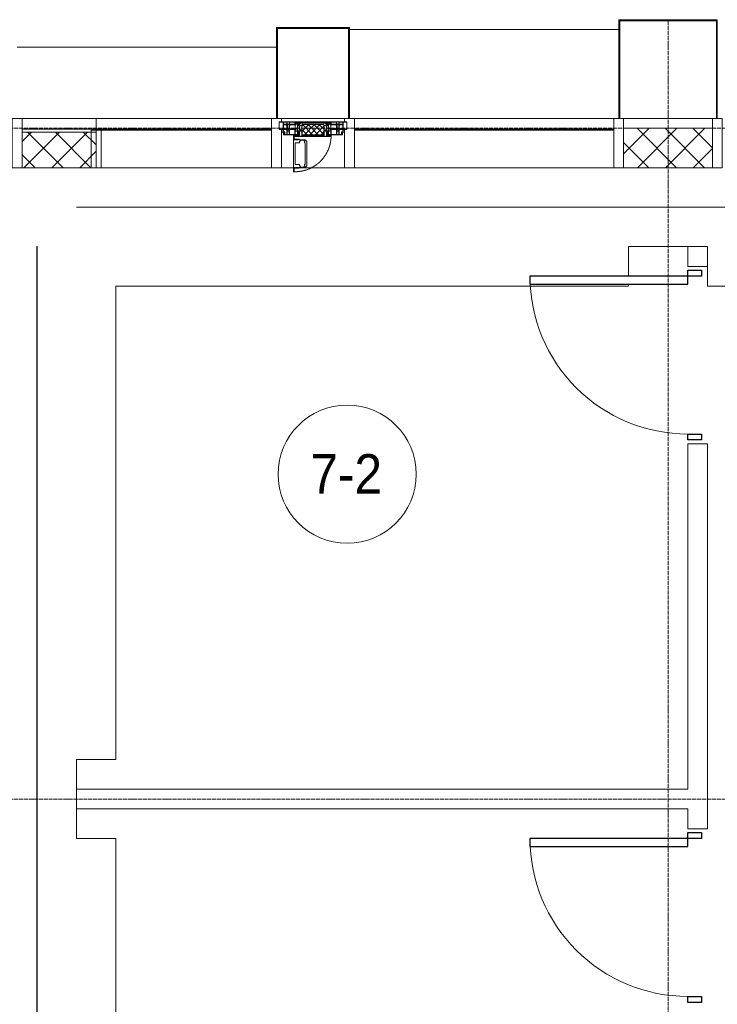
# Model space of a CAD drawing. Header units: millimetres. Extents: x 5617 to 103266, y 7718 to 198901.
# Tile 12 of 51: x 28446 to 31984, y 73160 to 78150. Entities that reach past the tile are written whole.
import ezdxf

# ---------------------------------------------------------------- set-up
doc = ezdxf.new("R2010")
doc.units = ezdxf.units.MM
for name, pattern in [('-D1-02х01', [3, 2, -1]), ('ADSK_Линия сетки', [25, 20, -2.5, 0, -2.5]), ('Линия сетки', [25, 20, -2.5, 0, -2.5])]:
    doc.linetypes.add(name, pattern=pattern)
for name, color, linetype, lineweight in [('Двери', 7, 'Continuous', 18), ('Импосты витража', 7, 'Continuous', 18), ('Колонны', 7, 'Continuous', 18), ('Марки помещений', 7, 'Continuous', 20), ('Окна', 7, 'Continuous', 18), ('Оси', 7, 'Continuous', 9), ('Панели витража', 7, 'Continuous', 18), ('Перекрытия', 7, 'Continuous', 18), ('Стены', 7, 'Continuous', 18), ('Стены разрез', 7, 'Continuous', 40), ('Стены штриховка', 7, 'Continuous', 40), ('Элементы узлов', 7, 'Continuous', 18)]:
    doc.layers.add(name, color=color, linetype=linetype, lineweight=lineweight)
doc.styles.add('Arial_3', font='arial.ttf', dxfattribs={"width": 0.9, "height": 200})
pattern_1 = [(45, (0, 0), (-70.71068, 70.71068), []), (135, (0, 0), (-70.71068, -70.71068), [])]

# ---------------------------------------------------------------- blocks, each defined once
blk = doc.blocks.new('A_DOR_Door - Вн_3_Одинарная_900x2100-2944626-МКСС_K1_L15__47_700_')
at = {"layer": 'Двери', "color": 253, "lineweight": 30, "true_color": 0xaaaaaa}
for p, q in [((-430, 20), (-400, 20)), ((-430, -50), (-430, 20)), ((-400, 20), (-400, -50)), ((400, -50), (400, 20)), ((400, 20), (430, 20)), ((430, 20), (430, -50)), ((-400, -50), (-430, -50)), ((-400, -50), (-400, -850)), ((-360, -50), (-400, -50)), ((-400, -50), (-400, -850)), ((-360, -850), (-360, -50)), ((430, -50), (400, -50)), ((-400, -850), (-360, -850))]:
    blk.add_line(p, q, dxfattribs=at)
at = {"layer": 'Двери', "color": 254, "lineweight": 9, "true_color": 0xd4d4d4}
blk.add_arc((-400, -50), 800, 270, 0, dxfattribs=at)
blk = doc.blocks.new('135_SLK_K1_AR_rvt-1-МКСС_K1_L15__47_700_')
at = {"layer": 'Перекрытия', "color": 253, "true_color": 0xaaaaaa}
for p, q in [((18050, 77000), (17750, 77000)), ((17750, 77000), (17750, 76850)), ((18150, 76800), (18150, 76900)), ((17750, 76800), (15150, 76800)), ((15150, 76800), (15150, 74400)), ((17750, 76810), (17750, 76800)), ((21350, 76800), (18150, 76800)), ((15150, 74400), (14950, 74400)), ((14950, 74400), (14950, 74250)), ((14950, 74150), (14950, 74000)), ((14950, 74000), (15150, 74000)), ((15150, 74000), (15150, 71000))]:
    blk.add_line(p, q, dxfattribs=at)
at = {"layer": 'Стены', "color": 253, "true_color": 0xaaaaaa}
for p, q in [((14950, 77200.4), (23300, 77200.4)), ((23300, 77200.4), (14950, 77200.4)), ((14950, 77199.6), (14950, 77200.4)), ((14950, 77200.4), (14950, 77199.6)), ((14950, 77199.6), (23300, 77199.6)), ((23300, 77199.6), (14950, 77199.6)), ((14749.6, 64299.3), (14749.6, 77000)), ((14749.6, 77000), (14749.6, 64306.6)), ((14749.6, 77000), (14750.4, 77000)), ((14749.6, 77000), (14750.4, 77000)), ((14750.4, 64306.6), (14750.4, 77000)), ((14750.4, 77000), (14750.4, 64299.3)), ((18050, 76900), (18050, 77000)), ((18050, 77000), (18150, 77000)), ((18150, 77000), (18150, 76900)), ((18050, 76900), (18150, 76900)), ((18050, 74250), (18050, 76000)), ((18150, 76000), (18050, 76000)), ((18150, 76000), (18150, 74050)), ((14950, 74250), (18050, 74250)), ((14950, 74250), (14950, 74150)), ((18050, 74150), (14950, 74150)), ((18050, 74050), (18050, 74150)), ((18050, 74050), (18150, 74050))]:
    blk.add_line(p, q, dxfattribs=at)
at = {"layer": 'Двери', "color": 253, "lineweight": 18, "true_color": 0xaaaaaa, "rotation": 269.9999999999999}
for p in [(18100, 76450), (18100, 73600)]:
    blk.add_blockref('A_DOR_Door - Вн_3_Одинарная_900x2100-2944626-МКСС_K1_L15__47_700_', p, dxfattribs=at)
blk = doc.blocks.new('System Panel - A_PAN_Glass-7465079-МКСС_K1_L15__47_700_')
at = {"layer": 'Панели витража', "color": 253, "lineweight": 5, "true_color": 0xaaaaaa}
for p, q in [((657.5, 55), (-657.5, 55)), ((-657.5, 55), (-657.5, 0)), ((657.5, 0), (657.5, 55)), ((-657.5, 0), (657.5, 0))]:
    blk.add_line(p, q, dxfattribs=at)
blk = doc.blocks.new('A_PAN_Створка - 383мм-V63-МКСС_K1_L15__47_700_')
at = {"layer": 'Панели витража', "lineweight": 5}
h = blk.add_hatch(dxfattribs=at)
h.set_pattern_fill('FP_26', color=256, style=0, pattern_type=2)
h.set_pattern_definition([(225, (16150, 77650), (14.1421356, -14.1421356), []), (315, (16150, 77650), (14.1421356, 14.1421356), [])])
h.paths.add_polyline_path([(-53.6, 82.7), (-54.6, 81.8), (-54.6, 63.4), (-57.2, 60.8), (-57.2, 36.4), (-54.9, 34.1), (-54.5, 31.8), (54.5, 31.8), (54.9, 34.1), (57.2, 36.4), (57.2, 60.8), (54.6, 63.4), (53.6, 82.7), (11.5, 82.7)])
at = {"layer": 'Окна', "lineweight": 5}
for p, q in [((70.1, 252.9), (70.1, 249)), ((95.1, 252.9), (70.1, 252.9)), ((74.1, 248.4), (74.1, 252.9)), ((89.1, 252.9), (89.1, 248.4)), ((93.1, 248.4), (93.1, 252.9)), ((95.1, 270.5), (95.1, 252.9)), ((99.6, 270.5), (95.1, 270.5)), ((97.9, 262.4), (95.1, 262.4)), ((97.9, 262.4), (97.9, 248.4)), ((99.6, 270.5), (99.6, 87.5)), ((39.7, 249), (31.1, 240.4)), ((31.1, 117.6), (31.1, 240.4)), ((41.4, 234.2), (39.1, 233.8)), ((39.1, 179), (39.1, 233.8)), ((70.1, 249), (39.7, 249)), ((41.4, 234.2), (43.5, 236.3)), ((45, 244.7), (42.3, 239.8)), ((42.3, 239.8), (43.5, 236.3)), ((45.9, 246.8), (45, 244.7)), ((63.3, 246.8), (45.9, 246.8)), ((64.1, 245), (63.3, 246.8)), ((64.1, 245), (66.7, 241)), ((66.7, 241), (68.6, 239.7)), ((68.6, 239.7), (68.6, 236.4)), ((68.6, 236.4), (71.1, 233.9)), ((71.1, 233.9), (89.5, 233.9)), ((89.1, 248.4), (74.1, 248.4)), ((89.5, 233.9), (90.6, 232.8)), ((90.6, 125.2), (90.6, 232.8)), ((97.9, 248.4), (93.1, 248.4)), ((39.1, 179), (39.1, 124.2)), ((39.7, 109), (31.1, 117.6)), ((41.4, 123.8), (39.1, 124.2)), ((70.1, 109), (39.7, 109)), ((41.4, 123.8), (43.5, 121.7)), ((42.3, 118.2), (43.5, 121.7)), ((45, 113.3), (42.3, 118.2)), ((45.9, 111.2), (45, 113.3)), ((63.3, 111.2), (45.9, 111.2)), ((64.1, 113), (63.3, 111.2)), ((64.1, 113), (66.7, 117)), ((66.7, 117), (68.6, 118.3)), ((68.6, 121.6), (71.1, 124.1)), ((68.6, 118.3), (68.6, 121.6)), ((70.1, 105.1), (70.1, 109)), ((95.1, 105.1), (70.1, 105.1)), ((71.1, 124.1), (89.5, 124.1)), ((74.1, 109.6), (74.1, 105.1)), ((89.1, 109.6), (74.1, 109.6)), ((89.1, 105.1), (89.1, 109.6)), ((89.5, 124.1), (90.6, 125.2)), ((93.1, 109.6), (93.1, 105.1)), ((97.9, 109.6), (93.1, 109.6)), ((95.1, 87.5), (95.1, 105.1)), ((97.9, 95.6), (97.9, 109.6)), ((-171, 57), (-156, 57)), ((-171, 17), (-171, 57)), ((-153, 73.5), (-150, 73.5)), ((-153, 60), (-153, 73.5)), ((-150, 84), (-78, 84)), ((-150, 73.5), (-150, 84)), ((-91.5, 92), (91.5, 92)), ((-91.5, 87.5), (-91.5, 92)), ((-73.9, 87.5), (-91.5, 87.5)), ((-78, 84), (-73.9, 84)), ((-78, 84), (-78, 23.5)), ((-73.9, 62.5), (-73.9, 87.5)), ((-70, 62.5), (-73.9, 62.5)), ((-70, 32.1), (-70, 62.5)), ((70, 62.5), (70, 32.1)), ((73.9, 62.5), (70, 62.5)), ((73.9, 87.5), (73.9, 62.5)), ((91.5, 87.5), (73.9, 87.5)), ((73.9, 84), (78, 84)), ((78, 84), (150, 84)), ((78, 23.5), (78, 84)), ((91.5, 92), (91.5, 87.5)), ((97.9, 95.6), (95.1, 95.6)), ((99.6, 87.5), (95.1, 87.5)), ((150, 84), (150, 73.5)), ((150, 73.5), (153, 73.5)), ((153, 73.5), (153, 60)), ((156, 57), (171, 57)), ((171, 57), (171, 17)), ((-67.9, 17), (-171, 17)), ((-78, 23.5), (-67.9, 23.5)), ((-61.4, 23.5), (-70, 32.1)), ((-67.9, 23.5), (-64.6, 26.8)), ((-67.9, 17), (-67.9, 23.5)), ((-61.4, 23.5), (-67.9, 17)), ((67.9, 17), (-67.9, 17)), ((-67.9, 17), (67.9, 17)), ((-64.6, 26.8), (-61.4, 23.5)), ((61.4, 23.5), (-61.4, 23.5)), ((70, 32.1), (61.4, 23.5)), ((61.4, 23.5), (64.6, 26.8)), ((67.9, 17), (61.4, 23.5)), ((64.6, 26.8), (67.9, 23.5)), ((67.9, 23.5), (67.9, 17)), ((67.9, 23.5), (78, 23.5)), ((171, 17), (67.9, 17))]:
    blk.add_line(p, q, dxfattribs=at)
at = {"layer": 'Окна', "color": 253, "lineweight": 5, "true_color": 0xaaaaaa}
for p, q in [((-171, 55.5), (-152, 55.5)), ((-152, 20), (-152, 73.5)), ((-150.5, 69.5), (-150.5, 73.5)), ((-145, 69.5), (-150.5, 69.5)), ((-150.5, 33.6), (-150.5, 68)), ((-150.5, 68), (-143.5, 68)), ((-150.5, 56.6), (-132.4, 56.6)), ((-136.4, 52.4), (-150.5, 52.4)), ((-148.5, 82.5), (-132.4, 82.5)), ((-148.5, 81), (-148.5, 82.5)), ((-143.5, 81), (-148.5, 81)), ((-145, 69.5), (-145, 79.5)), ((-143.5, 68), (-143.5, 81)), ((-137.2, 54.8), (-135.8, 50.8)), ((-132.5, 54.8), (-137.2, 54.8)), ((-132.1, 49), (-135.8, 50.8)), ((-132.5, 53.8), (-133.4, 52)), ((-133.4, 52), (-130.1, 50.4)), ((-132.5, 53.8), (-132.5, 54.8)), ((-132.4, 56.6), (-132.4, 82.5)), ((-131, 82.5), (-120.8, 82.5)), ((-131, 82.5), (-131, 64.6)), ((-131, 64.6), (-120.8, 64.6)), ((-131, 56.5), (-131, 62.6)), ((-120.8, 62.6), (-131, 62.6)), ((-131, 56.5), (-120.8, 56.5)), ((-131, 55.1), (-131, 52.7)), ((-120.8, 55.1), (-131, 55.1)), ((-129.4, 51.1), (-131, 52.7)), ((-130.1, 50.4), (-129.4, 51.1)), ((-130.1, 35.3), (-130.1, 50.4)), ((-122.4, 51.1), (-120.8, 52.7)), ((-121.7, 50.4), (-122.4, 51.1)), ((-118.4, 52), (-121.7, 50.4)), ((-121.7, 35.3), (-121.7, 50.4)), ((-120.8, 82.5), (-120.8, 64.6)), ((-120.8, 56.5), (-120.8, 62.6)), ((-120.8, 55.1), (-120.8, 52.7)), ((-119.7, 49), (-115.9, 50.8)), ((-119.3, 82.5), (-92.5, 82.5)), ((-119.3, 56.6), (-119.3, 82.5)), ((-92.5, 56.6), (-119.3, 56.6)), ((-119.3, 54.8), (-114.6, 54.8)), ((-119.3, 53.8), (-119.3, 54.8)), ((-119.3, 53.8), (-118.4, 52)), ((-114.6, 54.8), (-115.9, 50.8)), ((-94.1, 52.5), (-115.3, 52.5)), ((-89.9, 50.9), (-94.1, 52.5)), ((-92.5, 56.6), (-92.5, 82.5)), ((-90.8, 82.5), (-79.5, 82.5)), ((-90.8, 64.6), (-90.8, 82.5)), ((-80.1, 64.6), (-90.8, 64.6)), ((-90.8, 62.7), (-90.8, 56.6)), ((-80.4, 62.7), (-90.8, 62.7)), ((-90.8, 56.6), (-85.9, 56.6)), ((-89.9, 52.2), (-88.6, 53.5)), ((-89.9, 52.2), (-89.9, 50.9)), ((-89.9, 35.1), (-89.9, 50.9)), ((-85.9, 53.5), (-88.6, 53.5)), ((-85.9, 56.6), (-85.9, 53.5)), ((-85.9, 53.5), (-78, 45.6)), ((-85, 84), (-85, 87.5)), ((-85, 87.5), (-78, 87.5)), ((-78, 84), (-85, 84)), ((-80.4, 61.1), (-80.4, 62.7)), ((-78, 61.1), (-80.4, 61.1)), ((-80.1, 66.1), (-80.1, 64.6)), ((-78, 66.1), (-80.1, 66.1)), ((-79.5, 82.5), (-79.5, 80.6)), ((-79.5, 80.6), (-78, 80.6)), ((-78, 87.5), (-78, 84)), ((-78, 66.1), (-78, 61.1)), ((78, 87.5), (78, 84)), ((85, 87.5), (78, 87.5)), ((78, 84), (85, 84)), ((79.5, 80.6), (78, 80.6)), ((78, 66.1), (78, 61.1)), ((78, 66.1), (80.1, 66.1)), ((78, 61.1), (80.4, 61.1)), ((85.9, 53.5), (78, 45.6)), ((90.8, 82.5), (79.5, 82.5)), ((79.5, 82.5), (79.5, 80.6)), ((80.1, 66.1), (80.1, 64.6)), ((80.1, 64.6), (90.8, 64.6)), ((80.4, 62.7), (90.8, 62.7)), ((80.4, 61.1), (80.4, 62.7)), ((85, 84), (85, 87.5)), ((85.9, 56.6), (85.9, 53.5)), ((90.8, 56.6), (85.9, 56.6)), ((85.9, 53.5), (88.6, 53.5)), ((89.9, 52.2), (88.6, 53.5)), ((89.9, 50.9), (94.1, 52.5)), ((89.9, 52.2), (89.9, 50.9)), ((89.9, 35.1), (89.9, 50.9)), ((90.8, 64.6), (90.8, 82.5)), ((90.8, 62.7), (90.8, 56.6)), ((119.3, 82.5), (92.5, 82.5)), ((92.5, 56.6), (92.5, 82.5)), ((92.5, 56.6), (119.3, 56.6)), ((94.1, 52.5), (115.3, 52.5)), ((114.6, 54.8), (115.9, 50.8)), ((119.3, 54.8), (114.6, 54.8)), ((119.7, 49), (115.9, 50.8)), ((119.3, 53.8), (118.4, 52)), ((118.4, 52), (121.7, 50.4)), ((119.3, 56.6), (119.3, 82.5)), ((119.3, 53.8), (119.3, 54.8)), ((120.8, 82.5), (120.8, 64.6)), ((131, 82.5), (120.8, 82.5)), ((131, 64.6), (120.8, 64.6)), ((120.8, 56.5), (120.8, 62.6)), ((120.8, 62.6), (131, 62.6)), ((131, 56.5), (120.8, 56.5)), ((120.8, 55.1), (120.8, 52.7)), ((120.8, 55.1), (131, 55.1)), ((122.4, 51.1), (120.8, 52.7)), ((121.7, 50.4), (122.4, 51.1)), ((121.7, 35.3), (121.7, 50.4)), ((129.4, 51.1), (131, 52.7)), ((130.1, 50.4), (129.4, 51.1)), ((133.4, 52), (130.1, 50.4)), ((130.1, 35.3), (130.1, 50.4)), ((131, 82.5), (131, 64.6)), ((131, 56.5), (131, 62.6)), ((131, 55.1), (131, 52.7)), ((132.1, 49), (135.8, 50.8)), ((132.4, 56.6), (132.4, 82.5)), ((148.5, 82.5), (132.4, 82.5)), ((150.5, 56.6), (132.4, 56.6)), ((132.5, 54.8), (137.2, 54.8)), ((132.5, 53.8), (132.5, 54.8)), ((132.5, 53.8), (133.4, 52)), ((137.2, 54.8), (135.8, 50.8)), ((136.4, 52.4), (150.5, 52.4)), ((143.5, 81), (148.5, 81)), ((143.5, 68), (143.5, 81)), ((150.5, 68), (143.5, 68)), ((145, 69.5), (145, 79.5)), ((145, 69.5), (150.5, 69.5)), ((148.5, 81), (148.5, 82.5)), ((150.5, 69.5), (150.5, 73.5)), ((150.5, 33.6), (150.5, 68)), ((152, 20), (152, 73.5)), ((171, 55.5), (152, 55.5)), ((-171, 18.5), (-153.5, 18.5)), ((-153.5, 18.5), (-152, 20)), ((-136.3, 33.6), (-150.5, 33.6)), ((-150.5, 29.4), (-132.4, 29.4)), ((-150.5, 17), (-150.5, 29.4)), ((-132.4, 18.6), (-150.5, 18.6)), ((-137.2, 31), (-135.8, 35)), ((-132.5, 31), (-137.2, 31)), ((-132.1, 36.8), (-135.8, 35)), ((-133.4, 33.7), (-130.1, 35.3)), ((-132.5, 31.9), (-133.4, 33.7)), ((-132.5, 31.9), (-132.5, 31)), ((-132.4, 29.4), (-132.4, 18.6)), ((-132.1, 49), (-132.1, 36.8)), ((-129.4, 34.6), (-131, 33)), ((-131, 30.9), (-131, 33)), ((-120.8, 30.9), (-131, 30.9)), ((-131, 29.5), (-120.8, 29.5)), ((-131, 18.2), (-131, 29.5)), ((-120.8, 18.2), (-131, 18.2)), ((-130.1, 35.3), (-129.4, 34.6)), ((-121.7, 35.3), (-122.4, 34.6)), ((-122.4, 34.6), (-120.8, 33)), ((-118.4, 33.7), (-121.7, 35.3)), ((-120.8, 30.9), (-120.8, 33)), ((-120.8, 18.2), (-120.8, 29.5)), ((-119.7, 49), (-119.7, 36.8)), ((-119.7, 36.8), (-115.9, 35)), ((-119.3, 31.9), (-118.4, 33.7)), ((-119.3, 31.9), (-119.3, 31)), ((-119.3, 31), (-114.6, 31)), ((-92.5, 29.4), (-119.3, 29.4)), ((-119.3, 29.4), (-119.3, 18.6)), ((-119.3, 18.6), (-92.5, 18.6)), ((-114.6, 31), (-115.9, 35)), ((-94.1, 33.5), (-115.4, 33.5)), ((-89.9, 35.1), (-94.1, 33.5)), ((-92.5, 18.6), (-92.5, 29.4)), ((-90.8, 18.5), (-90.8, 29.4)), ((-90.8, 29.4), (-85.9, 29.4)), ((-87.3, 18.5), (-90.8, 18.5)), ((-89.9, 32.5), (-89.9, 35.1)), ((-85.9, 32.5), (-89.9, 32.5)), ((-87.3, 21.9), (-85.9, 21.9)), ((-87.3, 20.4), (-87.3, 21.9)), ((-87.3, 20.4), (-87.3, 18.5)), ((-84.8, 20.4), (-87.3, 20.4)), ((-85.9, 29.4), (-85.9, 32.5)), ((-85.9, 21.9), (-85.9, 29.4)), ((-85.9, 18.2), (-85.9, 20.4)), ((-75.9, 18.2), (-85.9, 18.2)), ((-83.4, 20.4), (-84.8, 20.4)), ((-70, 33.8), (-83.4, 20.4)), ((-78, 45.6), (-78, 36.8)), ((-78, 36.8), (-70, 36.8)), ((-75.9, 23.5), (-73, 23.5)), ((-75.9, 21.5), (-75.9, 23.5)), ((-75.9, 21.5), (-75.9, 18.2)), ((-74.9, 21.5), (-75.9, 21.5)), ((-74.9, 17.9), (-74.9, 21.5)), ((-68.9, 17.9), (-74.9, 17.9)), ((-67.2, 29.3), (-73, 23.5)), ((-70, 36.8), (-70, 33.8)), ((-68.9, 21.5), (-68.9, 17.9)), ((-67.9, 21.5), (-68.9, 21.5)), ((-67.9, 23.5), (-64.6, 26.8)), ((-67.9, 21.5), (-67.9, 23.5)), ((-64.6, 26.8), (-67.2, 29.3)), ((64.6, 26.8), (67.2, 29.3)), ((67.9, 23.5), (64.6, 26.8)), ((67.2, 29.3), (73, 23.5)), ((67.9, 21.5), (67.9, 23.5)), ((67.9, 21.5), (68.9, 21.5)), ((68.9, 21.5), (68.9, 17.9)), ((68.9, 17.9), (74.9, 17.9)), ((70, 36.8), (70, 33.8)), ((78, 36.8), (70, 36.8)), ((70, 33.8), (83.4, 20.4)), ((75.9, 23.5), (73, 23.5)), ((74.9, 21.5), (75.9, 21.5)), ((74.9, 17.9), (74.9, 21.5)), ((75.9, 21.5), (75.9, 23.5)), ((75.9, 21.5), (75.9, 18.2)), ((75.9, 18.2), (85.9, 18.2)), ((78, 45.6), (78, 36.8)), ((83.4, 20.4), (84.8, 20.4)), ((84.8, 20.4), (87.3, 20.4)), ((85.9, 32.5), (89.9, 32.5)), ((85.9, 29.4), (85.9, 32.5)), ((85.9, 21.9), (85.9, 29.4)), ((90.8, 29.4), (85.9, 29.4)), ((87.3, 21.9), (85.9, 21.9)), ((85.9, 18.2), (85.9, 20.4)), ((87.3, 20.4), (87.3, 21.9)), ((87.3, 20.4), (87.3, 18.5)), ((87.3, 18.5), (90.8, 18.5)), ((89.9, 35.1), (94.1, 33.5)), ((89.9, 32.5), (89.9, 35.1)), ((90.8, 18.5), (90.8, 29.4)), ((92.5, 18.6), (92.5, 29.4)), ((92.5, 29.4), (119.3, 29.4)), ((119.3, 18.6), (92.5, 18.6)), ((94.1, 33.5), (115.4, 33.5)), ((114.6, 31), (115.9, 35)), ((119.3, 31), (114.6, 31)), ((119.7, 36.8), (115.9, 35)), ((118.4, 33.7), (121.7, 35.3)), ((119.3, 31.9), (118.4, 33.7)), ((119.3, 31.9), (119.3, 31)), ((119.3, 29.4), (119.3, 18.6)), ((119.7, 49), (119.7, 36.8)), ((122.4, 34.6), (120.8, 33)), ((120.8, 30.9), (120.8, 33)), ((120.8, 30.9), (131, 30.9)), ((120.8, 18.2), (120.8, 29.5)), ((131, 29.5), (120.8, 29.5)), ((120.8, 18.2), (131, 18.2)), ((121.7, 35.3), (122.4, 34.6)), ((130.1, 35.3), (129.4, 34.6)), ((129.4, 34.6), (131, 33)), ((133.4, 33.7), (130.1, 35.3)), ((131, 30.9), (131, 33)), ((131, 18.2), (131, 29.5)), ((132.1, 49), (132.1, 36.8)), ((132.1, 36.8), (135.8, 35)), ((150.5, 29.4), (132.4, 29.4)), ((132.4, 29.4), (132.4, 18.6)), ((132.4, 18.6), (150.5, 18.6)), ((132.5, 31.9), (133.4, 33.7)), ((132.5, 31.9), (132.5, 31)), ((132.5, 31), (137.2, 31)), ((137.2, 31), (135.8, 35)), ((136.3, 33.6), (150.5, 33.6)), ((150.5, 17), (150.5, 29.4)), ((153.5, 18.5), (152, 20)), ((171, 18.5), (153.5, 18.5))]:
    blk.add_line(p, q, dxfattribs=at)
at = {"layer": 'Окна', "linetype": '-D1-02х01', "lineweight": 5}
blk.add_arc((91.4, 87.5), 183, 88.8555, 178.5909, dxfattribs=at)
at = {"layer": 'Окна', "lineweight": 5}
for centre, start, end in [((-156, 60), 270, 360), ((156, 60), 180, 270)]:
    blk.add_arc(centre, 3, start, end, dxfattribs=at)
at = {"layer": 'Элементы узлов', "color": 253, "lineweight": 5, "true_color": 0xaaaaaa}
for p, q in [((-91.5, 92), (-91.5, 87.5)), ((-91.5, 92), (91.5, 92)), ((-91.5, 87.5), (-73.9, 87.5)), ((-83.4, 90.3), (-69.4, 90.3)), ((-83.4, 90.3), (-83.4, 87.5)), ((-73.9, 87.5), (-73.9, 62.5)), ((-69.4, 85.5), (-73.9, 85.5)), ((-73.9, 81.5), (-69.4, 81.5)), ((-69.4, 66.5), (-73.9, 66.5)), ((-73.9, 62.5), (-70, 62.5)), ((-70, 62.5), (-70, 32.1)), ((-69.4, 90.3), (-69.4, 85.5)), ((-69.4, 81.5), (-69.4, 66.5)), ((-67.9, 89.3), (-66.9, 90.3)), ((-67.9, 62.5), (-67.9, 89.3)), ((-61.7, 62.5), (-67.9, 62.5)), ((-66, 56.5), (-67.8, 55.7)), ((-67.8, 55.7), (-67.8, 38.3)), ((-66.9, 90.3), (-57.4, 90.3)), ((-66, 56.5), (-62, 59.1)), ((-62, 59.1), (-60.7, 61)), ((-60.1, 67.7), (-61.7, 64.9)), ((-61.7, 64.9), (-61.7, 62.5)), ((-60.7, 61), (-57.4, 61)), ((-56.4, 67.7), (-60.1, 67.7)), ((-57.4, 90.3), (-56.4, 89.4)), ((-57.4, 61), (-54.9, 63.5)), ((-54.6, 63.4), (-57.2, 60.8)), ((-57.2, 60.8), (-57.2, 36.4)), ((-56.4, 89.4), (-56.4, 67.7)), ((-53.9, 90.3), (-54.9, 89.3)), ((-54.9, 89.3), (-54.9, 85.6)), ((-54.9, 85.6), (-53.9, 84.6)), ((-54.9, 81.9), (-53.8, 83)), ((-54.9, 63.5), (-54.9, 81.9)), ((-53.6, 82.7), (-54.6, 81.8)), ((-54.6, 81.8), (-54.6, 63.4)), ((53.9, 90.3), (-53.9, 90.3)), ((-53.9, 84.6), (53.9, 84.6)), ((53.8, 83), (-53.8, 83)), ((53.6, 82.7), (-53.6, 82.7)), ((54.6, 81.8), (53.6, 82.7)), ((54.9, 81.9), (53.8, 83)), ((53.9, 90.3), (54.9, 89.3)), ((54.9, 85.6), (53.9, 84.6)), ((54.6, 63.4), (54.6, 81.8)), ((57.2, 60.8), (54.6, 63.4)), ((54.9, 89.3), (54.9, 85.6)), ((54.9, 63.5), (54.9, 81.9)), ((57.4, 61), (54.9, 63.5)), ((57.4, 90.3), (56.4, 89.4)), ((56.4, 89.4), (56.4, 67.7)), ((56.4, 67.7), (60.1, 67.7)), ((57.2, 36.4), (57.2, 60.8)), ((66.9, 90.3), (57.4, 90.3)), ((60.7, 61), (57.4, 61)), ((60.1, 67.7), (61.7, 64.9)), ((62, 59.1), (60.7, 61)), ((61.7, 64.9), (61.7, 62.5)), ((61.7, 62.5), (67.9, 62.5)), ((66, 56.5), (62, 59.1)), ((66, 56.5), (67.8, 55.7)), ((67.9, 89.3), (66.9, 90.3)), ((67.8, 55.7), (67.8, 38.3)), ((67.9, 62.5), (67.9, 89.3)), ((69.4, 90.3), (69.4, 85.5)), ((83.4, 90.3), (69.4, 90.3)), ((69.4, 85.5), (73.9, 85.5)), ((69.4, 81.5), (69.4, 66.5)), ((73.9, 81.5), (69.4, 81.5)), ((69.4, 66.5), (73.9, 66.5)), ((70, 62.5), (70, 32.1)), ((73.9, 62.5), (70, 62.5)), ((91.5, 87.5), (73.9, 87.5)), ((73.9, 87.5), (73.9, 62.5)), ((83.4, 90.3), (83.4, 87.5)), ((91.5, 92), (91.5, 87.5)), ((-70, 32.1), (-61.4, 23.5)), ((-67.8, 38.3), (-65.7, 37.4)), ((-65.7, 37.4), (-60.8, 34.7)), ((61.4, 23.5), (-61.4, 23.5)), ((-60.8, 34.7), (-57.3, 35.9)), ((-55.2, 33.8), (-57.3, 35.9)), ((-57.2, 36.4), (-54.9, 34.1)), ((-55.2, 33.8), (-54.8, 31.5)), ((-54.9, 34.1), (-54.5, 31.8)), ((-53.9, 30.5), (-54.9, 29.5)), ((-54.9, 29.5), (-54.9, 25.8)), ((-54.9, 25.8), (-53.9, 24.8)), ((0, 31.5), (-54.8, 31.5)), ((-54.5, 31.8), (54.5, 31.8)), ((53.9, 30.5), (-53.9, 30.5)), ((-53.9, 24.8), (53.9, 24.8)), ((0, 31.5), (54.8, 31.5)), ((53.9, 30.5), (54.9, 29.5)), ((54.9, 25.8), (53.9, 24.8)), ((54.5, 31.8), (54.9, 34.1)), ((55.2, 33.8), (54.8, 31.5)), ((54.9, 34.1), (57.2, 36.4)), ((54.9, 29.5), (54.9, 25.8)), ((55.2, 33.8), (57.3, 35.9)), ((60.8, 34.7), (57.3, 35.9)), ((65.7, 37.4), (60.8, 34.7)), ((70, 32.1), (61.4, 23.5)), ((67.8, 38.3), (65.7, 37.4))]:
    blk.add_line(p, q, dxfattribs=at)
blk = doc.blocks.new('System Panel - A_PAN_Glass-7465691-МКСС_K1_L15__47_700_')
at = {"layer": 'Панели витража', "color": 253, "lineweight": 5, "true_color": 0xaaaaaa}
for p, q in [((445, 55), (-445, 55)), ((-445, 55), (-445, 0)), ((445, 0), (445, 55)), ((-445, 0), (445, 0))]:
    blk.add_line(p, q, dxfattribs=at)
blk = doc.blocks.new('Rectangular Mullion - R_InvisibleFrame_50Wx250H-7465076-МКСС_K1_L15__47_700_')
at = {"layer": 'Импосты витража', "color": 253, "lineweight": 5, "true_color": 0xaaaaaa}
for p, q in [((-25, -250), (-25, -60)), ((-25, -60), (25, -60)), ((25, -60), (25, -250)), ((25, -250), (-25, -250))]:
    blk.add_line(p, q, dxfattribs=at)
blk = doc.blocks.new('Rectangular Mullion - R_StandardFrame_50Wx250H-7465077-МКСС_K1_L15__47_700_')
at = {"layer": 'Импосты витража', "color": 253, "lineweight": 5, "true_color": 0xaaaaaa}
for p, q in [((-25, -250), (-25, 0)), ((-25, 0), (-5, 0)), ((0, 0), (25, 0)), ((25, 0), (25, -250)), ((25, -250), (-25, -250))]:
    blk.add_line(p, q, dxfattribs=at)
blk = doc.blocks.new('Rectangular Mullion - R_StandardFrame_50Wx250H-V68-МКСС_K1_L15__47_700_')
at = {"layer": 'Импосты витража', "color": 253, "lineweight": 5, "true_color": 0xaaaaaa}
for p, q in [((-25, -250), (-25, 0)), ((-25, 0), (0, 0)), ((5, 0), (25, 0)), ((25, 0), (25, -250)), ((25, -250), (-25, -250))]:
    blk.add_line(p, q, dxfattribs=at)
blk = doc.blocks.new('Rectangular Mullion - R_StandardFrame_50Wx250H-V69-МКСС_K1_L15__47_700_')
at = {"layer": 'Импосты витража', "color": 253, "lineweight": 5, "true_color": 0xaaaaaa}
for p, q in [((-25, -250), (-25, 0)), ((-25, 0), (0, 0)), ((5, 0), (25, 0)), ((25, 0), (25, -17)), ((25, -57), (25, -250)), ((25, -250), (-25, -250))]:
    blk.add_line(p, q, dxfattribs=at)
blk = doc.blocks.new('Rectangular Mullion - R_StandardFrame_50Wx250H-V70-МКСС_K1_L15__47_700_')
at = {"layer": 'Импосты витража', "color": 253, "lineweight": 5, "true_color": 0xaaaaaa}
for p, q in [((-25, -17), (-25, 0)), ((-25, 0), (-5, 0)), ((0, 0), (25, 0)), ((25, 0), (25, -250)), ((-25, -250), (-25, -57)), ((25, -250), (-25, -250))]:
    blk.add_line(p, q, dxfattribs=at)
blk = doc.blocks.new('Rectangular Mullion - R_StandardFrame_50Wx250H-5442148-МКСС_K1_L15__47_700_')
at = {"layer": 'Импосты витража', "color": 253, "lineweight": 5, "true_color": 0xaaaaaa}
blk.add_line((54175, 77650), (53725, 77650), dxfattribs=at)
blk = doc.blocks.new('Rectangular Mullion - R_InvisibleFrame_50Wx250H-5460437-МКСС_K1_L15__47_700_')
at = {"layer": 'Импосты витража', "color": 253, "lineweight": 5, "true_color": 0xaaaaaa}
for p, q in [((51940, 77590), (50625, 77590)), ((51940, 77400), (50625, 77400))]:
    blk.add_line(p, q, dxfattribs=at)
blk = doc.blocks.new('Rectangular Mullion - R_StandardFrame_50Wx250H-V71-МКСС_K1_L15__47_700_')
at = {"layer": 'Импосты витража', "color": 253, "lineweight": 5, "true_color": 0xaaaaaa}
for p, q in [((48710, 77650), (48390, 77650)), ((48450.4, 77400), (48390, 77400)), ((48710, 77400), (48479.9, 77400))]:
    blk.add_line(p, q, dxfattribs=at)
blk = doc.blocks.new('Rectangular Mullion - R_InvisibleFrame_50Wx250H-6825477-МКСС_K1_L15__47_700_')
at = {"layer": 'Импосты витража', "color": 253, "lineweight": 5, "true_color": 0xaaaaaa}
for p, q in [((15940, 77590), (15075, 77590)), ((15940, 77400), (15075, 77400))]:
    blk.add_line(p, q, dxfattribs=at)
blk = doc.blocks.new('A_SLK_PAN_Type1 - Прямой тип панели-6618829-МКСС_K1_L15__47_700_')
at = {"layer": 'Колонны', "lineweight": 5}
for p, q in [((-250, 500), (250, 500)), ((-250, 0), (-250, 500)), ((250, 500), (250, 0)), ((-245, 495), (-245, 0)), ((245, 495), (-245, 495)), ((245, 0), (245, 495)), ((-245, 0), (-250, 0)), ((250, 0), (245, 0))]:
    blk.add_line(p, q, dxfattribs=at)
blk = doc.blocks.new('A_SLK_PAN_Type1 - Прямой тип панели Ф-1_1-7444562-МКСС_K1_L15__47_700_')
at = {"layer": 'Колонны', "lineweight": 5}
for p, q in [((-185, 460), (185, 460)), ((-185, 0), (-185, 460)), ((-180, 455), (-180, 0)), ((180, 455), (-180, 455)), ((180, 0), (180, 455)), ((185, 460), (185, 0)), ((-180, 0), (-185, 0)), ((185, 0), (180, 0))]:
    blk.add_line(p, q, dxfattribs=at)
blk = doc.blocks.new('A_OGR_PAN_Отлив - A_OGR_PAN_Отлив-5758460-МКСС_K1_L15__47_700_')
at = {"layer": 'Колонны', "color": 253, "lineweight": 5, "true_color": 0xaaaaaa}
blk.add_line((-657.5, -360), (657.5, -360), dxfattribs=at)
blk = doc.blocks.new('A_OGR_PAN_Отлив - A_OGR_PAN_Отлив-5755870-МКСС_K1_L15__47_700_')
at = {"layer": 'Колонны', "color": 253, "lineweight": 5, "true_color": 0xaaaaaa}
blk.add_line((-682.5, -450), (682.5, -450), dxfattribs=at)
blk = doc.blocks.new('Rectangular Mullion - R_StandardFrame_50Wx250H-V80-МКСС_K1_L15__47_700_')
at = {"layer": 'Импосты витража', "color": 253, "lineweight": 5, "true_color": 0xaaaaaa}
for p, q in [((-25, -250), (-25, 0)), ((-25, 0), (25, 0)), ((25, 0), (25, -250)), ((25, -250), (-25, -250))]:
    blk.add_line(p, q, dxfattribs=at)
blk = doc.blocks.new('135_SLK_K1_AR_FCD_rvt-1-МКСС_K1_L15__47_700_')
at = {"layer": 'Стены разрез', "lineweight": 5, "true_color": 0xaaaaaa}
h = blk.add_hatch(dxfattribs=at)
h.set_pattern_fill('FP_4', color=253, style=0, pattern_type=2)
h.set_pattern_definition(pattern_1)
h.paths.add_polyline_path([(18175, 77400), (18175, 77600), (17725, 77600), (17725, 77400)])
h = blk.add_hatch(dxfattribs=at)
h.set_pattern_fill('FP_4', color=253, style=0, pattern_type=2)
h.set_pattern_definition(pattern_1)
h.paths.add_polyline_path([(15050, 77400), (15050, 77580), (14675, 77580), (14675, 77400)])
at = {"layer": 'Стены разрез', "color": 253, "lineweight": 9, "true_color": 0xaaaaaa}
for p, q in [((15050, 77650), (14675, 77650)), ((14675, 77650), (14675, 77400)), ((15050, 77400), (15050, 77650)), ((18175, 77600), (17725, 77600)), ((17725, 77600), (17725, 77400)), ((18175, 77400), (18175, 77600)), ((14675, 77400), (15050, 77400)), ((17725, 77400), (18175, 77400))]:
    blk.add_line(p, q, dxfattribs=at)
at = {"layer": 'Стены штриховка', "color": 253, "lineweight": 9, "true_color": 0xaaaaaa}
for p, q in [((14675, 77595), (15050, 77595)), ((14675, 77580), (15050, 77580))]:
    blk.add_line(p, q, dxfattribs=at)
at = {"layer": 'Импосты витража', "color": 253, "lineweight": 5, "true_color": 0xaaaaaa, "extrusion": (0, 0, -1)}
for name, p in [('Rectangular Mullion - R_StandardFrame_50Wx250H-V80-МКСС_K1_L15__47_700_', (-14650, 77650)), ('Rectangular Mullion - R_StandardFrame_50Wx250H-V70-МКСС_K1_L15__47_700_', (-15965, 77650)), ('Rectangular Mullion - R_StandardFrame_50Wx250H-V69-МКСС_K1_L15__47_700_', (-16335, 77650)), ('Rectangular Mullion - R_StandardFrame_50Wx250H-7465077-МКСС_K1_L15__47_700_', (-17700, 77650)), ('Rectangular Mullion - R_StandardFrame_50Wx250H-V68-МКСС_K1_L15__47_700_', (-18200, 77650)), ('Rectangular Mullion - R_InvisibleFrame_50Wx250H-7465076-МКСС_K1_L15__47_700_', (-15050, 77650))]:
    blk.add_blockref(name, p, dxfattribs=at)
at = {"layer": 'Импосты витража', "color": 253, "lineweight": 5, "true_color": 0xaaaaaa}
for name, p in [('Rectangular Mullion - R_StandardFrame_50Wx250H-V71-МКСС_K1_L15__47_700_', (-32400, 0)), ('Rectangular Mullion - R_StandardFrame_50Wx250H-5442148-МКСС_K1_L15__47_700_', (-36000, 0)), ('Rectangular Mullion - R_InvisibleFrame_50Wx250H-6825477-МКСС_K1_L15__47_700_', (0, 0)), ('Rectangular Mullion - R_InvisibleFrame_50Wx250H-5460437-МКСС_K1_L15__47_700_', (-34265, 0))]:
    blk.add_blockref(name, p, dxfattribs=at)
at = {"layer": 'Колонны', "color": 253, "lineweight": 5, "true_color": 0xaaaaaa}
for name, p in [('A_SLK_PAN_Type1 - Прямой тип панели-6618829-МКСС_K1_L15__47_700_', (17950, 77650)), ('A_SLK_PAN_Type1 - Прямой тип панели Ф-1_1-7444562-МКСС_K1_L15__47_700_', (16150, 77650))]:
    blk.add_blockref(name, p, dxfattribs=at)
at = {"layer": 'Колонны', "color": 253, "lineweight": 5, "true_color": 0xaaaaaa, "rotation": 180}
for name, p in [('A_OGR_PAN_Отлив - A_OGR_PAN_Отлив-5755870-МКСС_K1_L15__47_700_', (17017.5, 77650)), ('A_OGR_PAN_Отлив - A_OGR_PAN_Отлив-5758460-МКСС_K1_L15__47_700_', (15307.5, 77650))]:
    blk.add_blockref(name, p, dxfattribs=at)
at = {"layer": 'Панели витража', "color": 253, "lineweight": 5, "true_color": 0xaaaaaa, "rotation": 180}
for name, p in [('System Panel - A_PAN_Glass-7465691-МКСС_K1_L15__47_700_', (15495, 77650)), ('System Panel - A_PAN_Glass-7465079-МКСС_K1_L15__47_700_', (17017.5, 77650)), ('A_PAN_Створка - 383мм-V63-МКСС_K1_L15__47_700_', (16150, 77650))]:
    blk.add_blockref(name, p, dxfattribs=at)
blk = doc.blocks.new('050_Марка_Помещение - Номер-620969-МКСС_K1_L15__47_700_')
at = {"layer": 'Марки помещений'}
blk.add_circle((0, 0), 3.5, dxfattribs=at)

msp = doc.modelspace()

# ---------------------------------------------------------------- linework, layer by layer
at = {"layer": 'Оси', "linetype": 'Линия сетки'}
msp.add_line((31734, 57340.2), (31734, 78150), dxfattribs=at)
at = {"layer": 'Оси', "linetype": 'ADSK_Линия сетки'}
for p, q in [((71384, 77600), (25496.4, 77600)), ((71384, 74200), (25496.4, 74200))]:
    msp.add_line(p, q, dxfattribs=at)

# ---------------------------------------------------------------- block references
at = {"lineweight": 5}
for name in ['135_SLK_K1_AR_FCD_rvt-1-МКСС_K1_L15__47_700_', '135_SLK_K1_AR_rvt-1-МКСС_K1_L15__47_700_']:
    msp.add_blockref(name, (13784, 0), dxfattribs=at)
at = {"layer": 'Марки помещений', "xscale": 99.99999999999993, "yscale": 99.99999999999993, "zscale": 99.99999999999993}
msp.add_blockref('050_Марка_Помещение - Номер-620969-МКСС_K1_L15__47_700_', (30107, 75846.7), dxfattribs=at)

# ---------------------------------------------------------------- texts
at = {"layer": 'Марки помещений', "lineweight": 9, "insert": (29920.5, 75948.4), "char_height": 200, "width": 447.342, "attachment_point": 1, "style": 'Arial_3'}
msp.add_mtext('7-2', dxfattribs=at)

doc.saveas('drawing.dxf')
